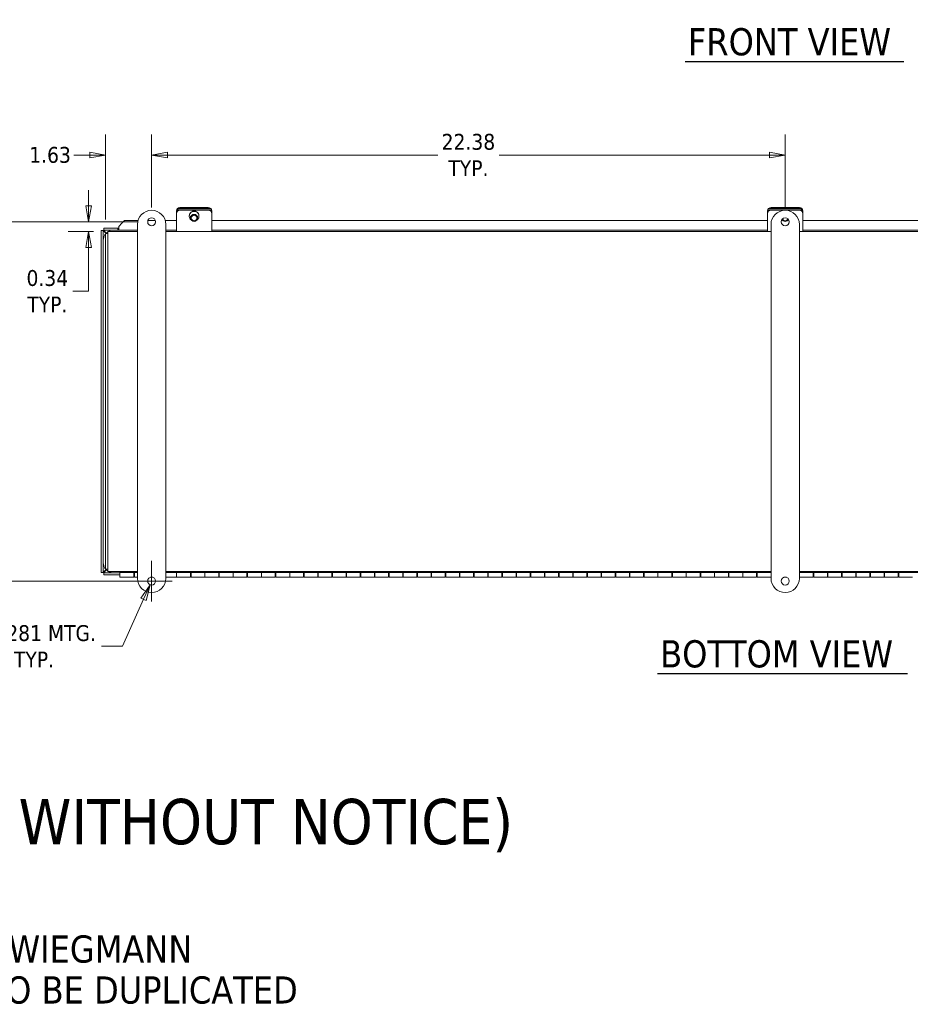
# Model space of a CAD drawing. Header units: inches. Extents: x 4 to 128, y 3 to 83.
# Tile 2 of 8: x 31 to 63, y 3 to 38. Entities that reach past the tile are written whole.
import ezdxf

# ---------------------------------------------------------------- set-up
doc = ezdxf.new("R2010")
doc.units = ezdxf.units.IN
doc.header["$LTSCALE"] = 8
doc.header["$MEASUREMENT"] = 0
doc.layers.get('0').update_dxf_attribs({"lineweight": 0})
for name, color, linetype, lineweight in [('Dimension (ANSI)', 7, 'Continuous', 5), ('Symbol (ANSI)', 7, 'Continuous', 5), ('Visible (ANSI)', 7, 'Continuous', 5)]:
    doc.layers.add(name, color=color, linetype=linetype, lineweight=lineweight)
doc.styles.add('Note Text (WIEGMANN)', font='tahoma.ttf')
doc.styles.add('TAHOMA', font='tahoma.ttf')
doc.styles.add('Text Style168', font='tahoma.ttf')
doc.dimstyles.new('DIMENSIONS (WEIGMANN)', dxfattribs={"dimscale": 8, "dimtxt": 0.07, "dimasz": 0.07, "dimexe": 0.09, "dimexo": 0.0625, "dimgap": 0.02, "dimtad": 0, "dimtih": 1, "dimtoh": 1, "dimrnd": 1e-08, "dimzin": 0, "dimdsep": 46, "dimtxsty": 'TAHOMA', "dimblk": 'Filled-1', "dimcen": 0.09, "dimdle": 0.393701, "dimclrd": 256, "dimclre": 256, "dimclrt": 256, "dimadec": 0, "dimazin": 0, "dimtfac": 0.928571, "dimtofl": 0, "dimtmove": 0, "dimatfit": 3, "dimfxl": 1, "dimtolj": 1, "dimtzin": 0, "dimlwd": -1, "dimlwe": -1, "dimarcsym": 0})

# ---------------------------------------------------------------- blocks, each defined once
blk = doc.blocks.new('Filled-1')
at = {"color": 0}
for p, q in [((0, 0), (-1, 0.179)), ((-1, 0.179), (-1, -0.179)), ((-1, 0), (0, 0)), ((-1, -0.179), (0, 0))]:
    blk.add_line(p, q, dxfattribs=at)
at = {"color": 0, "flags": 128}
blk.add_lwpolyline([(-1, -0.179), (0, 0), (-1, 0.179), (-1, -0.179)], dxfattribs=at)
at = {"color": 0}
blk.add_solid([(-1, -0.179), (0, 0), (-1, 0.179), (-1, -0.179)], dxfattribs=at)
blk = doc.blocks.new('*D21')
at = {"layer": 'Defpoints', "color": 0, "transparency": 16777216}
for p in [(29.881, 30.857), (36.025, 30.857), (36.025, 18.17)]:
    blk.add_point(p, dxfattribs=at)
at = {"layer": 'Dimension (ANSI)', "transparency": 16777216}
for p, q in [((35.525, 30.857), (29.161, 30.857)), ((29.881, 30.297), (29.881, 25.426)), ((29.881, 18.73), (29.881, 23.601)), ((35.525, 18.17), (29.161, 18.17))]:
    blk.add_line(p, q, dxfattribs=at)
at = {"layer": 'Dimension (ANSI)', "transparency": 16777216, "xscale": 0.5600000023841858, "yscale": 0.5600000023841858, "zscale": 0.5600000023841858}
for p, rotation in [((29.881, 30.857), 90), ((29.881, 18.17), 270)]:
    blk.add_blockref('Filled-1', p, dxfattribs=dict(at, rotation=rotation))
at = {"layer": 'Dimension (ANSI)', "transparency": 16777216, "insert": (29.881, 24.513), "char_height": 0.56, "attachment_point": 5, "style": 'TAHOMA'}
blk.add_mtext('\\A1;\\fTahoma|b0|i0;\\H0.5600;12.69\\P\\fTahoma|b0|i0;\\H0.5600;TYP.', dxfattribs=at)
blk = doc.blocks.new('*D22')
at = {"layer": 'Defpoints', "color": 0, "transparency": 16777216}
for p in [(33.8, 30.857), (36.025, 30.857), (34.474, 30.513)]:
    blk.add_point(p, dxfattribs=at)
at = {"layer": 'Dimension (ANSI)', "transparency": 16777216}
for p, q in [((33.8, 31.417), (33.8, 31.977)), ((35.525, 30.857), (33.08, 30.857)), ((33.974, 30.513), (33.08, 30.513)), ((33.8, 29.953), (33.8, 28.406)), ((33.8, 28.406), (33.24, 28.406))]:
    blk.add_line(p, q, dxfattribs=at)
at = {"layer": 'Dimension (ANSI)', "transparency": 16777216, "xscale": 0.5600000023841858, "yscale": 0.5600000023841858, "zscale": 0.5600000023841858}
for p, rotation in [((33.8, 30.857), 270), ((33.8, 30.513), 90)]:
    blk.add_blockref('Filled-1', p, dxfattribs=dict(at, rotation=rotation))
at = {"layer": 'Dimension (ANSI)', "transparency": 16777216, "insert": (32.341, 28.406), "char_height": 0.56, "attachment_point": 5, "style": 'TAHOMA'}
blk.add_mtext('\\A1;\\fTahoma|b0|i0;\\H0.5600;0.34\\P\\fTahoma|b0|i0;\\H0.5600;TYP.', dxfattribs=at)
blk = doc.blocks.new('*D23')
at = {"layer": 'Defpoints', "color": 0, "transparency": 16777216}
for p in [(36.025, 33.216), (36.025, 30.857), (34.4, 30.439)]:
    blk.add_point(p, dxfattribs=at)
at = {"layer": 'Dimension (ANSI)', "transparency": 16777216}
for p, q in [((34.4, 30.939), (34.4, 33.936)), ((36.025, 31.357), (36.025, 33.936)), ((33.84, 33.216), (33.28, 33.216)), ((36.585, 33.216), (37.145, 33.216))]:
    blk.add_line(p, q, dxfattribs=at)
at = {"layer": 'Dimension (ANSI)', "transparency": 16777216, "xscale": 0.5600000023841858, "yscale": 0.5600000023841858, "zscale": 0.5600000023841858}
blk.add_blockref('Filled-1', (34.4, 33.216), dxfattribs=at)
at = {"layer": 'Dimension (ANSI)', "transparency": 16777216, "xscale": 0.5600000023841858, "yscale": 0.5600000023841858, "zscale": 0.5600000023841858, "rotation": 180}
blk.add_blockref('Filled-1', (36.025, 33.216), dxfattribs=at)
at = {"layer": 'Dimension (ANSI)', "transparency": 16777216, "insert": (32.437, 33.216), "char_height": 0.56, "attachment_point": 5, "style": 'TAHOMA'}
blk.add_mtext('\\A1;1.63', dxfattribs=at)
blk = doc.blocks.new('*D24')
at = {"layer": 'Defpoints', "color": 0, "transparency": 16777216}
for p in [(58.4, 33.216), (36.025, 30.857), (58.4, 30.857)]:
    blk.add_point(p, dxfattribs=at)
at = {"layer": 'Dimension (ANSI)', "transparency": 16777216}
for p, q in [((36.025, 31.357), (36.025, 33.936)), ((58.4, 31.357), (58.4, 33.936)), ((36.585, 33.216), (46.129, 33.216)), ((57.84, 33.216), (48.295, 33.216))]:
    blk.add_line(p, q, dxfattribs=at)
at = {"layer": 'Dimension (ANSI)', "transparency": 16777216, "xscale": 0.5600000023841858, "yscale": 0.5600000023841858, "zscale": 0.5600000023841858, "rotation": 180}
blk.add_blockref('Filled-1', (36.025, 33.216), dxfattribs=at)
at = {"layer": 'Dimension (ANSI)', "transparency": 16777216, "xscale": 0.5600000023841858, "yscale": 0.5600000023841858, "zscale": 0.5600000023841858}
blk.add_blockref('Filled-1', (58.4, 33.216), dxfattribs=at)
at = {"layer": 'Dimension (ANSI)', "transparency": 16777216, "insert": (47.212, 33.216), "char_height": 0.56, "attachment_point": 5, "style": 'TAHOMA'}
blk.add_mtext('\\A1;\\fTahoma|b0|i0;\\H0.5600;22.38\\P\\fTahoma|b0|i0;\\H0.5600;TYP.', dxfattribs=at)
blk = doc.blocks.new('*D25')
at = {"layer": 'Defpoints', "color": 0, "transparency": 16777216}
for p in [(36.082, 18.298), (35.967, 18.041)]:
    blk.add_point(p, dxfattribs=at)
at = {"layer": 'Dimension (ANSI)', "transparency": 16777216}
for p, q in [((36.025, 17.45), (36.025, 18.89)), ((35.305, 18.17), (36.745, 18.17)), ((34.99, 15.866), (35.738, 17.53)), ((34.257, 15.866), (34.99, 15.866))]:
    blk.add_line(p, q, dxfattribs=at)
at = {"layer": 'Dimension (ANSI)', "transparency": 16777216, "xscale": 0.5600000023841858, "yscale": 0.5600000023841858, "zscale": 0.5600000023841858, "rotation": 65.8049083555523}
blk.add_blockref('Filled-1', (35.967, 18.041), dxfattribs=at)
at = {"layer": 'Dimension (ANSI)', "transparency": 16777216, "insert": (31.871, 15.866), "char_height": 0.56, "attachment_point": 5, "style": 'TAHOMA'}
blk.add_mtext('\\A1;\\fTahoma|b0|i0;\\H0.5600;∅0.281 MTG.\\P\\fTahoma|b0|i0;\\H0.5600;TYP.', dxfattribs=at)

msp = doc.modelspace()

# ---------------------------------------------------------------- linework, layer by layer
at = {"layer": 'Symbol (ANSI)', "lineweight": 30}
for p, q in [((54.8677, 36.52245), (62.58582, 36.52245)), ((53.88895, 14.90602), (62.71878, 14.90602))]:
    msp.add_line(p, q, dxfattribs=at)
at = {"layer": 'Visible (ANSI)'}
for p, q in [((37.02466, 31.36153), (38.02466, 31.36153)), ((37.02466, 31.33222), (38.02466, 31.33222)), ((57.89966, 31.36153), (58.89966, 31.36153)), ((57.89966, 31.33222), (58.89966, 31.33222)), ((36.89966, 31.24646), (36.89966, 31.21716)), ((36.89966, 31.21716), (36.89966, 31.16275)), ((36.89966, 31.16275), (36.89966, 31.14452)), ((36.89966, 30.61741), (36.89966, 31.14452)), ((37.02466, 31.28585), (38.02466, 31.28585)), ((37.02466, 31.26762), (38.02466, 31.26762)), ((37.35266, 31.0677), (37.35266, 31.05676)), ((37.39966, 31.05676), (37.39966, 30.99669)), ((37.64966, 31.05676), (37.64966, 30.99669)), ((37.69666, 31.0677), (37.69666, 31.05676)), ((38.14966, 31.21716), (38.14966, 31.24646)), ((38.14966, 31.16275), (38.14966, 31.21716)), ((38.14966, 31.14452), (38.14966, 31.16275)), ((38.14966, 30.61741), (38.14966, 31.14452)), ((57.77466, 31.24646), (57.77466, 31.21716)), ((57.77466, 31.21716), (57.77466, 31.16275)), ((57.77466, 31.16275), (57.77466, 31.14452)), ((57.77466, 30.61741), (57.77466, 31.14452)), ((57.89966, 31.28585), (58.89966, 31.28585)), ((57.89966, 31.26762), (58.89966, 31.26762)), ((59.02466, 31.21716), (59.02466, 31.24646)), ((59.02466, 31.16275), (59.02466, 31.21716)), ((59.02466, 31.14452), (59.02466, 31.16275)), ((59.02466, 30.61741), (59.02466, 31.14452)), ((34.8312, 30.63749), (34.3312, 30.63749)), ((34.3312, 30.56349), (34.3312, 30.63749)), ((34.8312, 30.63749), (34.86245, 30.63749)), ((34.8312, 30.56349), (34.8312, 30.63749)), ((34.86245, 30.67153), (34.86245, 30.69787)), ((34.86245, 30.67153), (34.86245, 30.56349)), ((35.06793, 30.90046), (34.92568, 30.76037)), ((35.06793, 30.90046), (35.54385, 30.90046)), ((35.52466, 18.26329), (35.52466, 30.76329)), ((35.89091, 30.90046), (36.15842, 30.90046)), ((36.50548, 30.90046), (36.89966, 30.90046)), ((36.52466, 30.76329), (36.52466, 18.26329)), ((36.89966, 30.61741), (36.89966, 30.51329)), ((38.14966, 30.90046), (57.77466, 30.90046)), ((38.14966, 30.61741), (38.14966, 30.51329)), ((57.77466, 30.61741), (57.77466, 30.51329)), ((57.89966, 18.26329), (57.89966, 30.76329)), ((58.89966, 30.76329), (58.89966, 18.26329)), ((59.02466, 30.90046), (78.64966, 30.90046)), ((59.02466, 30.61741), (59.02466, 30.51329)), ((34.24341, 30.5497), (34.24341, 18.47528)), ((34.31741, 30.5497), (34.24341, 30.5497)), ((34.31741, 30.5497), (34.31741, 18.47528)), ((34.8312, 30.56349), (34.3312, 30.56349)), ((34.39966, 18.58729), (34.39966, 30.43929)), ((34.39966, 30.43929), (34.47366, 30.43929)), ((34.47366, 30.51329), (35.52466, 30.51329)), ((34.47366, 30.51329), (34.47366, 30.34554)), ((34.47366, 30.34554), (34.47366, 18.68104)), ((34.86245, 30.56349), (34.8312, 30.56349)), ((35.52466, 30.56349), (34.86245, 30.56349)), ((36.89966, 30.56349), (36.52466, 30.56349)), ((36.52466, 30.51329), (57.89966, 30.51329)), ((57.77466, 30.56349), (38.14966, 30.56349)), ((58.89966, 30.51329), (80.27466, 30.51329)), ((78.64966, 30.56349), (59.02466, 30.56349)), ((34.31741, 18.47528), (34.24341, 18.47528)), ((34.3312, 18.46149), (34.89966, 18.46149)), ((34.3312, 18.46149), (34.3312, 18.38749)), ((34.39966, 18.58729), (34.47366, 18.58729)), ((34.47366, 18.68104), (34.47366, 18.51329)), ((35.52466, 18.51329), (34.47366, 18.51329)), ((34.89966, 18.51329), (34.89966, 18.47149)), ((34.89966, 18.47149), (34.89966, 18.47026)), ((34.89966, 18.47149), (35.52466, 18.47149)), ((34.89966, 18.47026), (35.41466, 18.47026)), ((34.89966, 18.30329), (34.89966, 18.47026)), ((35.39216, 18.47026), (35.39216, 18.30329)), ((35.41466, 18.46149), (35.39216, 18.46149)), ((35.39216, 18.45329), (35.41466, 18.45329)), ((35.41466, 18.47026), (35.41466, 18.46643)), ((35.41466, 18.46643), (35.52466, 18.46643)), ((35.41466, 18.30329), (35.41466, 18.46643)), ((57.89966, 18.51329), (36.52466, 18.51329)), ((36.52466, 18.47149), (57.89966, 18.47149)), ((36.52466, 18.46643), (36.89966, 18.46643)), ((36.89966, 18.47026), (37.41466, 18.47026)), ((36.89966, 18.46643), (36.89966, 18.47026)), ((36.89966, 18.46643), (36.89966, 18.30329)), ((36.90716, 18.46149), (36.89966, 18.46149)), ((36.89966, 18.45329), (36.90716, 18.45329)), ((36.90716, 18.30329), (36.90716, 18.47026)), ((37.39216, 18.47026), (37.39216, 18.30329)), ((37.41466, 18.46149), (37.39216, 18.46149)), ((37.39216, 18.45329), (37.41466, 18.45329)), ((37.41466, 18.47026), (37.41466, 18.46643)), ((37.41466, 18.30329), (37.41466, 18.46643)), ((37.41466, 18.46643), (37.89966, 18.46643)), ((37.89966, 18.47026), (38.41466, 18.47026)), ((37.89966, 18.46643), (37.89966, 18.47026)), ((37.89966, 18.46643), (37.89966, 18.30329)), ((37.90716, 18.46149), (37.89966, 18.46149)), ((37.89966, 18.45329), (37.90716, 18.45329)), ((37.90716, 18.30329), (37.90716, 18.47026)), ((38.39216, 18.47026), (38.39216, 18.30329)), ((38.41466, 18.46149), (38.39216, 18.46149)), ((38.39216, 18.45329), (38.41466, 18.45329)), ((38.41466, 18.47026), (38.41466, 18.46643)), ((38.41466, 18.30329), (38.41466, 18.46643)), ((38.41466, 18.46643), (38.89966, 18.46643)), ((38.89966, 18.47026), (39.41466, 18.47026)), ((38.89966, 18.46643), (38.89966, 18.47026)), ((38.89966, 18.46643), (38.89966, 18.30329)), ((38.90716, 18.46149), (38.89966, 18.46149)), ((38.89966, 18.45329), (38.90716, 18.45329)), ((38.90716, 18.30329), (38.90716, 18.47026)), ((39.39216, 18.47026), (39.39216, 18.30329)), ((39.41466, 18.46149), (39.39216, 18.46149)), ((39.39216, 18.45329), (39.41466, 18.45329)), ((39.41466, 18.47026), (39.41466, 18.46643)), ((39.41466, 18.30329), (39.41466, 18.46643)), ((39.41466, 18.46643), (39.89966, 18.46643)), ((39.89966, 18.47026), (40.41466, 18.47026)), ((39.89966, 18.46643), (39.89966, 18.47026)), ((39.89966, 18.46643), (39.89966, 18.30329)), ((39.90716, 18.46149), (39.89966, 18.46149)), ((39.89966, 18.45329), (39.90716, 18.45329)), ((39.90716, 18.30329), (39.90716, 18.47026)), ((40.39216, 18.47026), (40.39216, 18.30329)), ((40.41466, 18.46149), (40.39216, 18.46149)), ((40.39216, 18.45329), (40.41466, 18.45329)), ((40.41466, 18.47026), (40.41466, 18.46643)), ((40.41466, 18.30329), (40.41466, 18.46643)), ((40.41466, 18.46643), (40.89966, 18.46643)), ((40.89966, 18.47026), (41.41466, 18.47026)), ((40.89966, 18.46643), (40.89966, 18.47026)), ((40.89966, 18.46643), (40.89966, 18.30329)), ((40.90716, 18.46149), (40.89966, 18.46149)), ((40.89966, 18.45329), (40.90716, 18.45329)), ((40.90716, 18.30329), (40.90716, 18.47026)), ((41.39216, 18.47026), (41.39216, 18.30329)), ((41.41466, 18.46149), (41.39216, 18.46149)), ((41.39216, 18.45329), (41.41466, 18.45329)), ((41.41466, 18.47026), (41.41466, 18.46643)), ((41.41466, 18.30329), (41.41466, 18.46643)), ((41.41466, 18.46643), (41.89966, 18.46643)), ((41.89966, 18.47026), (42.41466, 18.47026)), ((41.89966, 18.46643), (41.89966, 18.47026)), ((41.89966, 18.46643), (41.89966, 18.30329)), ((41.90716, 18.46149), (41.89966, 18.46149)), ((41.89966, 18.45329), (41.90716, 18.45329)), ((41.90716, 18.30329), (41.90716, 18.47026)), ((42.39216, 18.47026), (42.39216, 18.30329)), ((42.41466, 18.46149), (42.39216, 18.46149)), ((42.39216, 18.45329), (42.41466, 18.45329)), ((42.41466, 18.47026), (42.41466, 18.46643)), ((42.41466, 18.30329), (42.41466, 18.46643)), ((42.41466, 18.46643), (42.89966, 18.46643)), ((42.89966, 18.47026), (43.41466, 18.47026)), ((42.89966, 18.46643), (42.89966, 18.47026)), ((42.89966, 18.46643), (42.89966, 18.30329)), ((42.90716, 18.46149), (42.89966, 18.46149)), ((42.89966, 18.45329), (42.90716, 18.45329)), ((42.90716, 18.30329), (42.90716, 18.47026)), ((43.39216, 18.47026), (43.39216, 18.30329)), ((43.41466, 18.46149), (43.39216, 18.46149)), ((43.39216, 18.45329), (43.41466, 18.45329)), ((43.41466, 18.47026), (43.41466, 18.46643)), ((43.41466, 18.30329), (43.41466, 18.46643)), ((43.41466, 18.46643), (43.89966, 18.46643)), ((43.89966, 18.47026), (44.41466, 18.47026)), ((43.89966, 18.46643), (43.89966, 18.47026)), ((43.89966, 18.46643), (43.89966, 18.30329)), ((43.90716, 18.46149), (43.89966, 18.46149)), ((43.89966, 18.45329), (43.90716, 18.45329)), ((43.90716, 18.30329), (43.90716, 18.47026)), ((44.39216, 18.47026), (44.39216, 18.30329)), ((44.41466, 18.46149), (44.39216, 18.46149)), ((44.39216, 18.45329), (44.41466, 18.45329)), ((44.41466, 18.47026), (44.41466, 18.46643)), ((44.41466, 18.30329), (44.41466, 18.46643)), ((44.41466, 18.46643), (44.89966, 18.46643)), ((44.89966, 18.47026), (45.41466, 18.47026)), ((44.89966, 18.46643), (44.89966, 18.47026)), ((44.89966, 18.46643), (44.89966, 18.30329)), ((44.90716, 18.46149), (44.89966, 18.46149)), ((44.89966, 18.45329), (44.90716, 18.45329)), ((44.90716, 18.30329), (44.90716, 18.47026)), ((45.39216, 18.47026), (45.39216, 18.30329)), ((45.41466, 18.46149), (45.39216, 18.46149)), ((45.39216, 18.45329), (45.41466, 18.45329)), ((45.41466, 18.47026), (45.41466, 18.46643)), ((45.41466, 18.30329), (45.41466, 18.46643)), ((45.41466, 18.46643), (45.89966, 18.46643)), ((45.89966, 18.47026), (46.41466, 18.47026)), ((45.89966, 18.46643), (45.89966, 18.47026)), ((45.89966, 18.46643), (45.89966, 18.30329)), ((45.90716, 18.46149), (45.89966, 18.46149)), ((45.89966, 18.45329), (45.90716, 18.45329)), ((45.90716, 18.30329), (45.90716, 18.47026)), ((46.39216, 18.47026), (46.39216, 18.30329)), ((46.41466, 18.46149), (46.39216, 18.46149)), ((46.39216, 18.45329), (46.41466, 18.45329)), ((46.41466, 18.47026), (46.41466, 18.46643)), ((46.41466, 18.30329), (46.41466, 18.46643)), ((46.41466, 18.46643), (46.89966, 18.46643)), ((46.89966, 18.47026), (47.41466, 18.47026)), ((46.89966, 18.46643), (46.89966, 18.47026)), ((46.89966, 18.46643), (46.89966, 18.30329)), ((46.90716, 18.46149), (46.89966, 18.46149)), ((46.89966, 18.45329), (46.90716, 18.45329)), ((46.90716, 18.30329), (46.90716, 18.47026)), ((47.39216, 18.47026), (47.39216, 18.30329)), ((47.41466, 18.46149), (47.39216, 18.46149)), ((47.39216, 18.45329), (47.41466, 18.45329)), ((47.41466, 18.47026), (47.41466, 18.46643)), ((47.41466, 18.30329), (47.41466, 18.46643)), ((47.41466, 18.46643), (47.89966, 18.46643)), ((47.89966, 18.47026), (48.41466, 18.47026)), ((47.89966, 18.46643), (47.89966, 18.47026)), ((47.89966, 18.46643), (47.89966, 18.30329)), ((47.90716, 18.46149), (47.89966, 18.46149)), ((47.89966, 18.45329), (47.90716, 18.45329)), ((47.90716, 18.30329), (47.90716, 18.47026)), ((48.39216, 18.47026), (48.39216, 18.30329)), ((48.41466, 18.46149), (48.39216, 18.46149)), ((48.39216, 18.45329), (48.41466, 18.45329)), ((48.41466, 18.47026), (48.41466, 18.46643)), ((48.41466, 18.30329), (48.41466, 18.46643)), ((48.41466, 18.46643), (48.89966, 18.46643)), ((48.89966, 18.47026), (49.41466, 18.47026)), ((48.89966, 18.46643), (48.89966, 18.47026)), ((48.89966, 18.46643), (48.89966, 18.30329)), ((48.90716, 18.46149), (48.89966, 18.46149)), ((48.89966, 18.45329), (48.90716, 18.45329)), ((48.90716, 18.30329), (48.90716, 18.47026)), ((49.39216, 18.47026), (49.39216, 18.30329)), ((49.41466, 18.46149), (49.39216, 18.46149)), ((49.39216, 18.45329), (49.41466, 18.45329)), ((49.41466, 18.47026), (49.41466, 18.46643)), ((49.41466, 18.30329), (49.41466, 18.46643)), ((49.41466, 18.46643), (49.89966, 18.46643)), ((49.89966, 18.47026), (50.41466, 18.47026)), ((49.89966, 18.46643), (49.89966, 18.47026)), ((49.89966, 18.46643), (49.89966, 18.30329)), ((49.90716, 18.46149), (49.89966, 18.46149)), ((49.89966, 18.45329), (49.90716, 18.45329)), ((49.90716, 18.30329), (49.90716, 18.47026)), ((50.39216, 18.47026), (50.39216, 18.30329)), ((50.41466, 18.46149), (50.39216, 18.46149)), ((50.39216, 18.45329), (50.41466, 18.45329)), ((50.41466, 18.47026), (50.41466, 18.46643)), ((50.41466, 18.30329), (50.41466, 18.46643)), ((50.41466, 18.46643), (50.89966, 18.46643)), ((50.89966, 18.47026), (51.41466, 18.47026)), ((50.89966, 18.46643), (50.89966, 18.47026)), ((50.89966, 18.46643), (50.89966, 18.30329)), ((50.90716, 18.46149), (50.89966, 18.46149)), ((50.89966, 18.45329), (50.90716, 18.45329)), ((50.90716, 18.30329), (50.90716, 18.47026)), ((51.39216, 18.47026), (51.39216, 18.30329)), ((51.41466, 18.46149), (51.39216, 18.46149)), ((51.39216, 18.45329), (51.41466, 18.45329)), ((51.41466, 18.47026), (51.41466, 18.46643)), ((51.41466, 18.30329), (51.41466, 18.46643)), ((51.41466, 18.46643), (51.89966, 18.46643)), ((51.89966, 18.47026), (52.41466, 18.47026)), ((51.89966, 18.46643), (51.89966, 18.47026)), ((51.89966, 18.46643), (51.89966, 18.30329)), ((51.90716, 18.46149), (51.89966, 18.46149)), ((51.89966, 18.45329), (51.90716, 18.45329)), ((51.90716, 18.30329), (51.90716, 18.47026)), ((52.39216, 18.47026), (52.39216, 18.30329)), ((52.41466, 18.46149), (52.39216, 18.46149)), ((52.39216, 18.45329), (52.41466, 18.45329)), ((52.41466, 18.47026), (52.41466, 18.46643)), ((52.41466, 18.30329), (52.41466, 18.46643)), ((52.41466, 18.46643), (52.89966, 18.46643)), ((52.89966, 18.47026), (53.41466, 18.47026)), ((52.89966, 18.46643), (52.89966, 18.47026)), ((52.89966, 18.46643), (52.89966, 18.30329)), ((52.90716, 18.46149), (52.89966, 18.46149)), ((52.89966, 18.45329), (52.90716, 18.45329)), ((52.90716, 18.30329), (52.90716, 18.47026)), ((53.39216, 18.47026), (53.39216, 18.30329)), ((53.41466, 18.46149), (53.39216, 18.46149)), ((53.39216, 18.45329), (53.41466, 18.45329)), ((53.41466, 18.47026), (53.41466, 18.46643)), ((53.41466, 18.30329), (53.41466, 18.46643)), ((53.41466, 18.46643), (53.89966, 18.46643)), ((53.89966, 18.47026), (54.41466, 18.47026)), ((53.89966, 18.46643), (53.89966, 18.47026)), ((53.89966, 18.46643), (53.89966, 18.30329)), ((53.90716, 18.46149), (53.89966, 18.46149)), ((53.89966, 18.45329), (53.90716, 18.45329)), ((53.90716, 18.30329), (53.90716, 18.47026)), ((54.39216, 18.47026), (54.39216, 18.30329)), ((54.41466, 18.46149), (54.39216, 18.46149)), ((54.39216, 18.45329), (54.41466, 18.45329)), ((54.41466, 18.47026), (54.41466, 18.46643)), ((54.41466, 18.30329), (54.41466, 18.46643)), ((54.41466, 18.46643), (54.89966, 18.46643)), ((54.89966, 18.47026), (55.41466, 18.47026)), ((54.89966, 18.46643), (54.89966, 18.47026)), ((54.89966, 18.46643), (54.89966, 18.30329)), ((54.90716, 18.46149), (54.89966, 18.46149)), ((54.89966, 18.45329), (54.90716, 18.45329)), ((54.90716, 18.30329), (54.90716, 18.47026)), ((55.39216, 18.47026), (55.39216, 18.30329)), ((55.41466, 18.46149), (55.39216, 18.46149)), ((55.39216, 18.45329), (55.41466, 18.45329)), ((55.41466, 18.47026), (55.41466, 18.46643)), ((55.41466, 18.30329), (55.41466, 18.46643)), ((55.41466, 18.46643), (55.89966, 18.46643)), ((55.89966, 18.47026), (56.41466, 18.47026)), ((55.89966, 18.46643), (55.89966, 18.47026)), ((55.89966, 18.46643), (55.89966, 18.30329)), ((55.90716, 18.46149), (55.89966, 18.46149)), ((55.89966, 18.45329), (55.90716, 18.45329)), ((55.90716, 18.30329), (55.90716, 18.47026)), ((56.39216, 18.47026), (56.39216, 18.30329)), ((56.41466, 18.46149), (56.39216, 18.46149)), ((56.39216, 18.45329), (56.41466, 18.45329)), ((56.41466, 18.47026), (56.41466, 18.46643)), ((56.41466, 18.30329), (56.41466, 18.46643)), ((56.41466, 18.46643), (56.89966, 18.46643)), ((56.89966, 18.47026), (57.41466, 18.47026)), ((56.89966, 18.46643), (56.89966, 18.47026)), ((56.89966, 18.46643), (56.89966, 18.30329)), ((56.90716, 18.46149), (56.89966, 18.46149)), ((56.89966, 18.45329), (56.90716, 18.45329)), ((56.90716, 18.30329), (56.90716, 18.47026)), ((57.39216, 18.47026), (57.39216, 18.30329)), ((57.41466, 18.46149), (57.39216, 18.46149)), ((57.39216, 18.45329), (57.41466, 18.45329)), ((57.41466, 18.47026), (57.41466, 18.46643)), ((57.41466, 18.30329), (57.41466, 18.46643)), ((57.41466, 18.46643), (57.89966, 18.46643)), ((80.27466, 18.51329), (58.89966, 18.51329)), ((58.89966, 18.47149), (80.27466, 18.47149)), ((58.89966, 18.47026), (59.41466, 18.47026)), ((58.90716, 18.46149), (58.89966, 18.46149)), ((58.89966, 18.45329), (58.90716, 18.45329)), ((58.90716, 18.30329), (58.90716, 18.47026)), ((59.39216, 18.47026), (59.39216, 18.30329)), ((59.41466, 18.46149), (59.39216, 18.46149)), ((59.39216, 18.45329), (59.41466, 18.45329)), ((59.41466, 18.47026), (59.41466, 18.46643)), ((59.41466, 18.30329), (59.41466, 18.46643)), ((59.41466, 18.46643), (59.89966, 18.46643)), ((59.89966, 18.47026), (60.41466, 18.47026)), ((59.89966, 18.46643), (59.89966, 18.47026)), ((59.89966, 18.46643), (59.89966, 18.30329)), ((59.90716, 18.46149), (59.89966, 18.46149)), ((59.89966, 18.45329), (59.90716, 18.45329)), ((59.90716, 18.30329), (59.90716, 18.47026)), ((60.39216, 18.47026), (60.39216, 18.30329)), ((60.41466, 18.46149), (60.39216, 18.46149)), ((60.39216, 18.45329), (60.41466, 18.45329)), ((60.41466, 18.47026), (60.41466, 18.46643)), ((60.41466, 18.30329), (60.41466, 18.46643)), ((60.41466, 18.46643), (60.89966, 18.46643)), ((60.89966, 18.47026), (61.41466, 18.47026)), ((60.89966, 18.46643), (60.89966, 18.47026)), ((60.89966, 18.46643), (60.89966, 18.30329)), ((60.90716, 18.46149), (60.89966, 18.46149)), ((60.89966, 18.45329), (60.90716, 18.45329)), ((60.90716, 18.30329), (60.90716, 18.47026)), ((61.39216, 18.47026), (61.39216, 18.30329)), ((61.41466, 18.46149), (61.39216, 18.46149)), ((61.39216, 18.45329), (61.41466, 18.45329)), ((61.41466, 18.47026), (61.41466, 18.46643)), ((61.41466, 18.30329), (61.41466, 18.46643)), ((61.41466, 18.46643), (61.89966, 18.46643)), ((61.89966, 18.47026), (62.41466, 18.47026)), ((61.89966, 18.46643), (61.89966, 18.47026)), ((61.89966, 18.46643), (61.89966, 18.30329)), ((61.90716, 18.46149), (61.89966, 18.46149)), ((61.89966, 18.45329), (61.90716, 18.45329)), ((61.90716, 18.30329), (61.90716, 18.47026)), ((62.39216, 18.47026), (62.39216, 18.30329)), ((62.41466, 18.46149), (62.39216, 18.46149)), ((62.39216, 18.45329), (62.41466, 18.45329)), ((62.41466, 18.47026), (62.41466, 18.46643)), ((62.41466, 18.30329), (62.41466, 18.46643)), ((62.41466, 18.46643), (62.89966, 18.46643)), ((34.3312, 18.38749), (34.89966, 18.38749)), ((35.39216, 18.30329), (34.89966, 18.30329)), ((35.39216, 18.35329), (35.41466, 18.35329)), ((35.41466, 18.30329), (35.52466, 18.30329)), ((36.0681, 18.30329), (35.98123, 18.30329)), ((36.52466, 18.30329), (36.89966, 18.30329)), ((36.89966, 18.35329), (36.90716, 18.35329)), ((37.39216, 18.30329), (36.90716, 18.30329)), ((37.39216, 18.35329), (37.41466, 18.35329)), ((37.41466, 18.30329), (37.89966, 18.30329)), ((37.89966, 18.35329), (37.90716, 18.35329)), ((38.39216, 18.30329), (37.90716, 18.30329)), ((38.39216, 18.35329), (38.41466, 18.35329)), ((38.41466, 18.30329), (38.89966, 18.30329)), ((38.89966, 18.35329), (38.90716, 18.35329)), ((39.39216, 18.30329), (38.90716, 18.30329)), ((39.39216, 18.35329), (39.41466, 18.35329)), ((39.41466, 18.30329), (39.89966, 18.30329)), ((39.89966, 18.35329), (39.90716, 18.35329)), ((40.39216, 18.30329), (39.90716, 18.30329)), ((40.39216, 18.35329), (40.41466, 18.35329)), ((40.41466, 18.30329), (40.89966, 18.30329)), ((40.89966, 18.35329), (40.90716, 18.35329)), ((41.39216, 18.30329), (40.90716, 18.30329)), ((41.39216, 18.35329), (41.41466, 18.35329)), ((41.41466, 18.30329), (41.89966, 18.30329)), ((41.89966, 18.35329), (41.90716, 18.35329)), ((42.39216, 18.30329), (41.90716, 18.30329)), ((42.39216, 18.35329), (42.41466, 18.35329)), ((42.41466, 18.30329), (42.89966, 18.30329)), ((42.89966, 18.35329), (42.90716, 18.35329)), ((43.39216, 18.30329), (42.90716, 18.30329)), ((43.39216, 18.35329), (43.41466, 18.35329)), ((43.41466, 18.30329), (43.89966, 18.30329)), ((43.89966, 18.35329), (43.90716, 18.35329)), ((44.39216, 18.30329), (43.90716, 18.30329)), ((44.39216, 18.35329), (44.41466, 18.35329)), ((44.41466, 18.30329), (44.89966, 18.30329)), ((44.89966, 18.35329), (44.90716, 18.35329)), ((45.39216, 18.30329), (44.90716, 18.30329)), ((45.39216, 18.35329), (45.41466, 18.35329)), ((45.41466, 18.30329), (45.89966, 18.30329)), ((45.89966, 18.35329), (45.90716, 18.35329)), ((46.39216, 18.30329), (45.90716, 18.30329)), ((46.39216, 18.35329), (46.41466, 18.35329)), ((46.41466, 18.30329), (46.89966, 18.30329)), ((46.89966, 18.35329), (46.90716, 18.35329)), ((47.39216, 18.30329), (46.90716, 18.30329)), ((47.39216, 18.35329), (47.41466, 18.35329)), ((47.41466, 18.30329), (47.89966, 18.30329)), ((47.89966, 18.35329), (47.90716, 18.35329)), ((48.39216, 18.30329), (47.90716, 18.30329)), ((48.39216, 18.35329), (48.41466, 18.35329)), ((48.41466, 18.30329), (48.89966, 18.30329)), ((48.89966, 18.35329), (48.90716, 18.35329)), ((49.39216, 18.30329), (48.90716, 18.30329)), ((49.39216, 18.35329), (49.41466, 18.35329)), ((49.41466, 18.30329), (49.89966, 18.30329)), ((49.89966, 18.35329), (49.90716, 18.35329)), ((50.39216, 18.30329), (49.90716, 18.30329)), ((50.39216, 18.35329), (50.41466, 18.35329)), ((50.41466, 18.30329), (50.89966, 18.30329)), ((50.89966, 18.35329), (50.90716, 18.35329)), ((51.39216, 18.30329), (50.90716, 18.30329)), ((51.39216, 18.35329), (51.41466, 18.35329)), ((51.41466, 18.30329), (51.89966, 18.30329)), ((51.89966, 18.35329), (51.90716, 18.35329)), ((52.39216, 18.30329), (51.90716, 18.30329)), ((52.39216, 18.35329), (52.41466, 18.35329)), ((52.41466, 18.30329), (52.89966, 18.30329)), ((52.89966, 18.35329), (52.90716, 18.35329)), ((53.39216, 18.30329), (52.90716, 18.30329)), ((53.39216, 18.35329), (53.41466, 18.35329)), ((53.41466, 18.30329), (53.89966, 18.30329)), ((53.89966, 18.35329), (53.90716, 18.35329)), ((54.39216, 18.30329), (53.90716, 18.30329)), ((54.39216, 18.35329), (54.41466, 18.35329)), ((54.41466, 18.30329), (54.89966, 18.30329)), ((54.89966, 18.35329), (54.90716, 18.35329)), ((55.39216, 18.30329), (54.90716, 18.30329)), ((55.39216, 18.35329), (55.41466, 18.35329)), ((55.41466, 18.30329), (55.89966, 18.30329)), ((55.89966, 18.35329), (55.90716, 18.35329)), ((56.39216, 18.30329), (55.90716, 18.30329)), ((56.39216, 18.35329), (56.41466, 18.35329)), ((56.41466, 18.30329), (56.89966, 18.30329)), ((56.89966, 18.35329), (56.90716, 18.35329)), ((57.39216, 18.30329), (56.90716, 18.30329)), ((57.39216, 18.35329), (57.41466, 18.35329)), ((57.41466, 18.30329), (57.89966, 18.30329)), ((58.39216, 18.30329), (58.35623, 18.30329)), ((58.39216, 18.30996), (58.39216, 18.30329)), ((58.41466, 18.30329), (58.41466, 18.30936)), ((58.41466, 18.30329), (58.4431, 18.30329)), ((58.89966, 18.35329), (58.90716, 18.35329)), ((59.39216, 18.30329), (58.90716, 18.30329)), ((59.39216, 18.35329), (59.41466, 18.35329)), ((59.41466, 18.30329), (59.89966, 18.30329)), ((59.89966, 18.35329), (59.90716, 18.35329)), ((60.39216, 18.30329), (59.90716, 18.30329)), ((60.39216, 18.35329), (60.41466, 18.35329)), ((60.41466, 18.30329), (60.89966, 18.30329)), ((60.89966, 18.35329), (60.90716, 18.35329)), ((61.39216, 18.30329), (60.90716, 18.30329)), ((61.39216, 18.35329), (61.41466, 18.35329)), ((61.41466, 18.30329), (61.89966, 18.30329)), ((61.89966, 18.35329), (61.90716, 18.35329)), ((62.39216, 18.30329), (61.90716, 18.30329)), ((62.39216, 18.35329), (62.41466, 18.35329)), ((62.41466, 18.30329), (62.89966, 18.30329))]:
    msp.add_line(p, q, dxfattribs=at)
for centre in [(36.02466, 30.85704), (58.39966, 30.85704), (36.02466, 18.16954), (58.39966, 18.16954)]:
    msp.add_circle(centre, 0.14062, dxfattribs=at)
for centre, radius, start, end in [((36.02466, 30.76329), 0.5, 0, 180), ((58.39966, 30.76329), 0.5, 0, 180), ((34.66191, 30.21899), 0.3445, 123.123405, 175.345807), ((34.66191, 30.21899), 0.3445, 94.654193, 121.319544), ((34.66191, 18.80599), 0.3445, 184.654193, 236.876595), ((34.66191, 18.80599), 0.3445, 238.172226, 265.345807), ((36.02466, 18.26329), 0.5, 180, 0), ((58.39966, 18.26329), 0.5, 180, 0)]:
    msp.add_arc(centre, radius, start, end, dxfattribs=at)
for centre, major_axis, ratio, start_param, end_param in [((37.02466, 31.24646), (-0.125, 0), 0.92050485, 4.71238898, 6.28318531), ((37.02466, 31.21716), (-0.125, 0), 0.92050485, 4.71238898, 6.28318531), ((38.02466, 31.24646), (0.125, 0), 0.92050485, 0, 1.57079633), ((38.02466, 31.21716), (0.125, 0), 0.92050485, 0, 1.57079633), ((57.89966, 31.24646), (-0.125, 0), 0.92050485, 4.71238898, 6.28318531), ((57.89966, 31.21716), (-0.125, 0), 0.92050485, 4.71238898, 6.28318531), ((58.89966, 31.24646), (0.125, 0), 0.92050485, 0, 1.57079633), ((58.89966, 31.21716), (0.125, 0), 0.92050485, 0, 1.57079633), ((37.02466, 31.16275), (-0.125, 0), 0.98480775, 4.71238898, 6.28318531), ((37.02466, 31.14452), (-0.125, 0), 0.98480775, 4.71238898, 6.28318531), ((37.52466, 31.05676), (-0.172, 0), 0.98480775, 2.13953813, 7.28523983), ((37.52466, 31.0677), (-0.172, 0), 0.98480775, 3.14159265, 6.28318531), ((38.02466, 31.16275), (0.125, 0), 0.98480775, 0, 1.57079633), ((38.02466, 31.14452), (0.125, 0), 0.98480775, 0, 1.57079633), ((57.89966, 31.16275), (-0.125, 0), 0.98480775, 4.71238898, 6.28318531), ((57.89966, 31.14452), (-0.125, 0), 0.98480775, 4.71238898, 6.28318531), ((58.39966, 30.99235), (0.1, 0), 0.98480775, 3.46635618, 5.95842178), ((58.89966, 31.16275), (0.125, 0), 0.98480775, 0, 1.57079633), ((58.89966, 31.14452), (0.125, 0), 0.98480775, 0, 1.57079633), ((58.39966, 31.05676), (-0.172, 0), 0.98480775, 0.81473256, 1.00205452), ((58.39966, 30.99669), (0.125, 0), 0.98480775, 3.60146996, 5.823308), ((58.39966, 31.05676), (-0.172, 0), 0.98480775, 2.13953813, 2.32686009)]:
    msp.add_ellipse(centre, major_axis=major_axis, ratio=ratio, start_param=start_param, end_param=end_param, dxfattribs=at)
for centre, major_axis in [((37.52466, 30.99669), (0.125, 0)), ((37.52466, 30.99235), (-0.1, 0))]:
    msp.add_ellipse(centre, major_axis=major_axis, ratio=0.98480775, dxfattribs=at)
for points in [[(34.92568, 30.76037), (34.9046, 30.73072), (34.88353, 30.69967), (34.86245, 30.67153)], [(34.86245, 30.69787), (34.8767, 30.7085), (34.89094, 30.71987), (34.90518, 30.73124)]]:
    msp.add_open_spline(points, degree=3, dxfattribs=at)
for points in [[(34.41116, 30.46974), (34.37594, 30.48886), (34.34161, 30.50799), (34.32649, 30.52712), (34.32054, 30.53464), (34.31741, 30.54217), (34.31741, 30.5497)], [(34.41116, 30.46974), (34.39204, 30.50496), (34.37291, 30.5393), (34.35378, 30.55441), (34.34626, 30.56036), (34.33873, 30.56349), (34.3312, 30.56349)], [(34.41116, 18.55524), (34.37594, 18.53611), (34.34161, 18.51698), (34.32649, 18.49786), (34.32054, 18.49033), (34.31741, 18.4828), (34.31741, 18.47528)], [(34.41116, 18.55524), (34.39204, 18.52001), (34.37291, 18.48568), (34.35378, 18.47056), (34.34626, 18.46461), (34.33873, 18.46149), (34.3312, 18.46149)]]:
    msp.add_open_spline(points, degree=3, knots=[0, 0, 0, 0, 1.12719708, 1.12719708, 1.12719708, 1.57079633, 1.57079633, 1.57079633, 1.57079633], dxfattribs=at)

# ---------------------------------------------------------------- texts
at = {"layer": 'Symbol (ANSI)', "char_height": 0.96, "attachment_point": 7, "style": 'Text Style168'}
for s, insert in [('FRONT VIEW', (54.9637, 36.71822)), ('BOTTOM VIEW', (53.98495, 15.10179))]:
    msp.add_mtext(s, dxfattribs=dict(at, insert=insert))
at = {"layer": 'Symbol (ANSI)', "insert": (4.16902, 8.05874), "char_height": 0.8, "width": 47.9507296, "attachment_point": 4, "line_spacing_factor": 0.903846, "style": 'Note Text (WIEGMANN)'}
msp.add_mtext('{\\H2x;PART#: T121248CHSS\\P(DATA SUBJECT TO CHANGE WITHOUT NOTICE)\\H1.2621x; \\H0.79234x;\\P \\H1.165x; \\H0.85836x;\\P\\H0.6x;THIS DRAWING IS PROPERTY OF HUBBELL INC. WIEGMANN\\H1.3159x; \\H0.75993x;\\PALL INFORMATION IS PROPRIETARY AND NOT TO BE DUPLICATED\\H1.0701x; }', dxfattribs=at)

# ---------------------------------------------------------------- dimensions: what is measured, and where the dimension line sits
at = {"layer": 'Dimension (ANSI)'}
dim = msp.add_linear_dim(base=(36.0246646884, 33.2162248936), p1=(34.3996646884, 30.4392873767), p2=(36.0246646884, 30.8570373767), dimstyle='DIMENSIONS (WEIGMANN)', override={"dimgap": 0.02, "dimtih": 0, "dimtoh": 0, "dimdec": 2, "dimtol": 0, "dimlim": 0, "dimtp": 0, "dimtm": 0, "dimtdec": 2, "dimatfit": 1}, dxfattribs=at)
dim.commit()
dim.dimension.update_dxf_attribs({"geometry": '*D23', "text_midpoint": (32.4366828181, 33.2162248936), "dimtype": 160})
for base, p1, p2, angle, override, picture, middle in [((58.3996646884, 33.2162248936), (36.0246646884, 30.8570373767), (58.3996646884, 30.8570373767), 180, {"dimgap": 0.02, "dimtih": 0, "dimtoh": 0, "dimdec": 2, "dimtol": 0, "dimlim": 0, "dimtp": 0, "dimtm": 0, "dimtdec": 2, "dimatfit": 1}, '*D24', (47.2121646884, 33.2162248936)), ((33.80035, 30.85704), (34.47366, 30.51329), (36.02466, 30.85704), 90, {"dimgap": 0.02, "dimdec": 2, "dimtol": 0, "dimlim": 0, "dimtp": 0, "dimtm": 0, "dimtdec": 2, "dimatfit": 1}, '*D22', (32.34058, 28.40559)), ((29.88058, 30.85704), (36.02466, 18.16954), (36.02466, 30.85704), 90, {"dimgap": 0.02, "dimdec": 2, "dimtol": 0, "dimlim": 0, "dimtp": 0, "dimtm": 0, "dimtdec": 2, "dimatfit": 1}, '*D21', (29.88058, 24.51329))]:
    dim = msp.add_linear_dim(base=base, p1=p1, p2=p2, angle=angle, text='\\fTahoma|b0|i0;\\H0.5600;<>\\P\\fTahoma|b0|i0;\\H0.5600;TYP.', dimstyle='DIMENSIONS (WEIGMANN)', override=override, dxfattribs=at)
    dim.commit()
    dim.dimension.update_dxf_attribs({"geometry": picture, "text_midpoint": middle, "dimtype": 160})
dim = msp.add_diameter_dim_2p(p1=(36.0823, 18.29781), p2=(35.96703, 18.04127), text='\\fTahoma|b0|i0;\\H0.5600;<> MTG.\\P\\fTahoma|b0|i0;\\H0.5600;TYP.', dimstyle='DIMENSIONS (WEIGMANN)', override={"dimgap": 0.02, "dimdec": 3, "dimlfac": 1, "dimtol": 0, "dimlim": 0, "dimtp": 0, "dimtm": 0, "dimtdec": 3}, dxfattribs=at)
dim.commit()
dim.dimension.update_dxf_attribs({"geometry": '*D25', "text_midpoint": (31.8711, 15.86586), "dimtype": 163})

doc.saveas('drawing.dxf')
